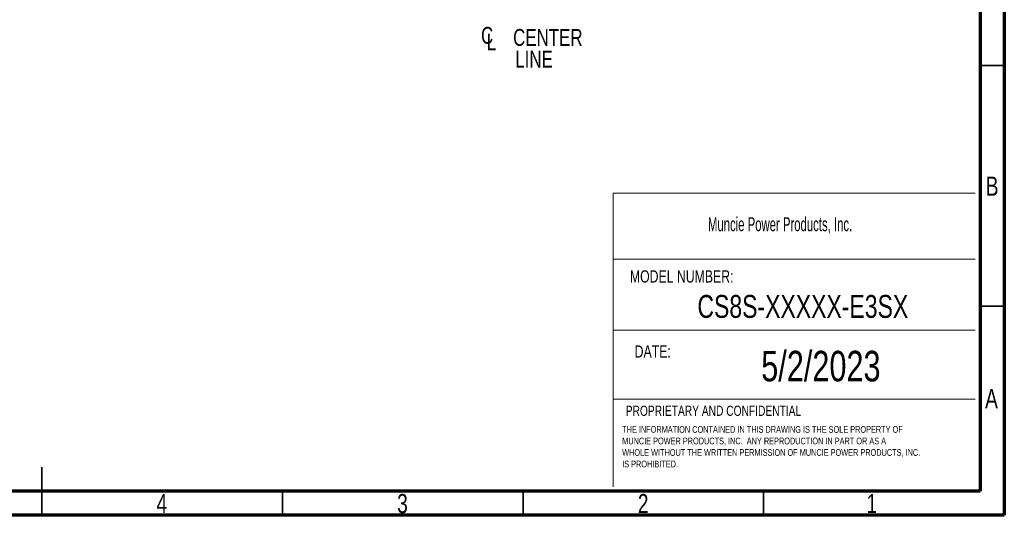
# Model space of a CAD drawing. Header units: inches. Extents: x 0.6 to 16.3, y 0.2 to 11.5.
# Tile 11 of 21: x 8.3 to 16.3, y 0.2 to 4.3. Entities that reach past the tile are written whole.
import ezdxf

# ---------------------------------------------------------------- set-up
doc = ezdxf.new("R2010")
doc.units = ezdxf.units.IN
doc.header["$MEASUREMENT"] = 0
doc.styles.add('SLDTEXTSTYLE0', font='TXT', dxfattribs={"width": 0.75})
doc.styles.add('SLDTEXTSTYLE1', font='TXT', dxfattribs={"width": 0.605})

# ---------------------------------------------------------------- blocks, each defined once
blk = doc.blocks.new('SW_NOTE_0')
at = {"color": 0, "linetype": 'Continuous', "lineweight": 0, "char_height": 0.055, "attachment_point": 1, "style": 'SLDTEXTSTYLE0'}
for s, insert in [('THE INFORMATION CONTAINED IN THIS DRAWING IS THE SOLE PROPERTY OF', (0, 0.0709)), ('MUNCIE POWER PRODUCTS, INC.  ANY REPRODUCTION IN PART OR AS A', (0, -0.0235)), ('WHOLE WITHOUT THE WRITTEN PERMISSION OF MUNCIE POWER PRODUCTS, INC.', (0, -0.1178)), ('IS PROHIBITED.', (0, -0.2122))]:
    blk.add_mtext(s, dxfattribs=dict(at, insert=insert))
blk = doc.blocks.new('SW_SYMBOL_MOD_CL')
at = {"color": 0, "linetype": 'Continuous', "lineweight": 0, "char_height": 30.8, "attachment_point": 5, "style": 'SLDTEXTSTYLE0'}
for s, insert in [('C', (15.7, 23.6)), ('L', (23.6, 11.8))]:
    blk.add_mtext(s, dxfattribs=dict(at, insert=insert))
blk = doc.blocks.new('SW_NOTE_0_1')
at = {"color": 0, "linetype": 'Continuous', "lineweight": 0, "xscale": 0.004470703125, "yscale": 0.004470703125, "zscale": 0.004470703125}
blk.add_blockref('SW_SYMBOL_MOD_CL', (0, 0.0191), dxfattribs=at)
at = {"color": 0, "linetype": 'Continuous', "lineweight": 0, "char_height": 0.1378, "attachment_point": 2, "style": 'SLDTEXTSTYLE0'}
for s, insert in [('CENTER', (0.5667, 0.1776)), ('LINE', (0.4541, -0.0005))]:
    blk.add_mtext(s, dxfattribs=dict(at, insert=insert))

msp = doc.modelspace()

# ---------------------------------------------------------------- linework, layer by layer
at = {"color": 7, "linetype": 'Continuous', "lineweight": 70}
for p, q in [((16.3386, 11.4961), (16.3386, 0.1969)), ((16.1417, 11.2992), (16.1417, 0.3937)), ((16.1417, 0.3937), (0.7874, 0.3937)), ((16.3386, 0.1969), (0.5906, 0.1969))]:
    msp.add_line(p, q, dxfattribs=at)
at = {"color": 7, "linetype": 'Continuous', "lineweight": 35}
for p, q in [((16.1417, 3.878), (16.3386, 3.878)), ((16.1417, 1.9094), (16.3386, 1.9094)), ((8.4646, 0.1969), (8.4646, 0.5906)), ((8.4646, 0.3937), (8.4646, 0.1969)), ((10.4331, 0.3937), (10.4331, 0.1969)), ((12.4016, 0.3937), (12.4016, 0.1969)), ((14.3701, 0.3937), (14.3701, 0.1969))]:
    msp.add_line(p, q, dxfattribs=at)
at = {"color": 7, "linetype": 'Continuous', "lineweight": 18}
for p, q in [((13.1398, 2.8348), (13.1398, 0.4313)), ((13.1398, 2.8348), (16.1, 2.8348)), ((13.1398, 2.295), (16.1, 2.295)), ((13.1398, 1.7133), (16.1, 1.7133)), ((13.1398, 1.1477), (16.1, 1.1477))]:
    msp.add_line(p, q, dxfattribs=at)

# ---------------------------------------------------------------- block references
at = {"color": 7, "linetype": 'Continuous', "lineweight": 0}
for name, p in [('SW_NOTE_0_1', (12.038, 4.0003)), ('SW_NOTE_0', (13.2127, 0.8567))]:
    msp.add_blockref(name, p, dxfattribs=at)

# ---------------------------------------------------------------- texts
for s, insert, char_height, attachment_point, style in [('B', (16.239, 2.9697), 0.1562, 2, 'SLDTEXTSTYLE0'), ('Muncie Power Products, Inc.', (13.9145, 2.6372), 0.114583, 1, 'SLDTEXTSTYLE1'), ('MODEL NUMBER:', (13.276, 2.2026), 0.1, 1, 'SLDTEXTSTYLE0'), ('CS8S-XXXXX-E3SX', (14.6905, 2.0008), 0.1875, 2, 'SLDTEXTSTYLE0'), ('DATE:', (13.3149, 1.5882), 0.1, 1, 'SLDTEXTSTYLE0'), ('5/2/2023', (14.8382, 1.5434), 0.25, 2, 'SLDTEXTSTYLE0'), ('A', (16.2338, 1.2299), 0.1562, 2, 'SLDTEXTSTYLE0'), ('PROPRIETARY AND CONFIDENTIAL', (13.242, 1.0943), 0.083333, 1, 'SLDTEXTSTYLE0'), ('4', (9.4472, 0.3713), 0.1562, 2, 'SLDTEXTSTYLE0'), ('3', (11.4157, 0.3713), 0.1562, 2, 'SLDTEXTSTYLE0'), ('2', (13.3843, 0.3713), 0.1562, 2, 'SLDTEXTSTYLE0'), ('1', (15.2543, 0.3713), 0.1562, 2, 'SLDTEXTSTYLE0')]:
    msp.add_mtext(s, dxfattribs=dict(at, insert=insert, char_height=char_height, attachment_point=attachment_point, style=style))

doc.saveas('drawing.dxf')
